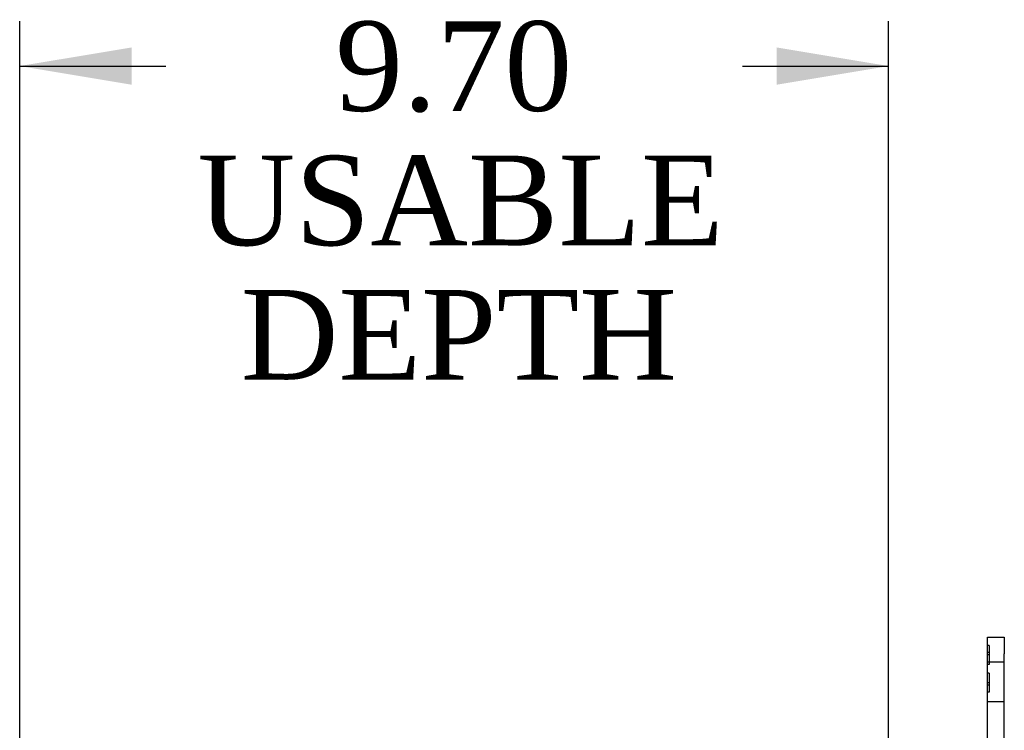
# Model space of a CAD drawing. Header units: inches. Extents: x 1 to 240, y -1 to 159.
# Tile 68 of 103: x 116 to 127, y 98 to 106. Entities that reach past the tile are written whole.
import ezdxf
from ezdxf.enums import TextEntityAlignment as Align
from ezdxf.lldxf.tags import DXFTag

# ---------------------------------------------------------------- set-up
doc = ezdxf.new("R2010")
doc.units = ezdxf.units.IN
doc.header["$MEASUREMENT"] = 0
doc.layers.add('Default', color=7, linetype='Continuous')
doc.layers.add('FET07710', color=7, linetype='Continuous')
doc.styles.add('SEACAD_Times_New_Roman', font='times.ttf')
tags = doc.linetypes.add('HIDDEN2', pattern=[0.1875, 0.125, -0.0625]).pattern_tags.tags
tags[6:7] = [DXFTag(74, 4), DXFTag(75, 0), DXFTag(340, '0'), DXFTag(46, 0.0), DXFTag(50, 0.0), DXFTag(44, 0.0), DXFTag(45, 0.0)]
tags[4:5] = [DXFTag(74, 4), DXFTag(75, 0), DXFTag(340, '0'), DXFTag(46, 0.0), DXFTag(50, 0.0), DXFTag(44, 0.0), DXFTag(45, 0.0)]
doc.dimstyles.new('HAMMOND_(STH_-_240x160)', dxfattribs={"dimtxt": 1, "dimasz": 1.25, "dimexe": 0.5, "dimexo": 0.5, "dimgap": 0.25, "dimtad": 0, "dimtih": 1, "dimtoh": 1, "dimzin": 0, "dimdsep": 46, "dimtxsty": 'SEACAD_Times_New_Roman', "dimblk1": '_SE_FILLED', "dimblk2": '_SE_FILLED', "dimsah": 1, "dimcen": 0.5, "dimadec": 0, "dimazin": 0, "dimtfac": 0.8, "dimtofl": 0, "dimtmove": 0, "dimatfit": 3, "dimfxl": 1, "dimtolj": 1, "dimtzin": 0, "dimarcsym": 0})

# ---------------------------------------------------------------- blocks, each defined once
blk = doc.blocks.new('SE3')
at = {"layer": 'FET07710', "color": 7, "linetype": 'Continuous'}
for p, q in [((126.723, 98.975), (126.723, 99.163)), ((126.723, 99.163), (126.91, 99.163)), ((126.91, 99.163), (126.91, 98.975)), ((126.723, 97.93), (126.723, 98.975)), ((126.91, 96.85), (126.91, 98.975))]:
    blk.add_line(p, q, dxfattribs=at)
at = {"layer": 'FET07710', "color": 7, "linetype": 'HIDDEN2'}
for p, q in [((126.743, 99.07), (126.723, 99.07)), ((126.743, 99.07), (126.743, 98.858)), ((126.743, 98.992), (126.723, 98.992)), ((126.743, 98.964), (126.723, 98.964)), ((126.91, 98.882), (126.723, 98.882)), ((126.743, 98.858), (126.723, 98.858)), ((126.743, 98.76), (126.723, 98.76)), ((126.743, 98.76), (126.743, 98.548)), ((126.743, 98.654), (126.723, 98.654)), ((126.743, 98.626), (126.723, 98.626)), ((126.743, 98.548), (126.723, 98.548)), ((126.723, 98.444), (126.91, 98.444))]:
    blk.add_line(p, q, dxfattribs=at)
blk = doc.blocks.new('DMBLK2868')
at = {"layer": 'Default', "linetype": 'Continuous'}
for points in [[(117.17, 105.746), (115.92, 105.538), (117.17, 105.33)], [(124.369, 105.746), (124.369, 105.33), (125.619, 105.538)]]:
    blk.add_hatch(color=7, dxfattribs=at).paths.add_polyline_path(points)
at = {"layer": 'Default', "color": 7, "linetype": 'Continuous'}
for p, q in [((115.92, 97.524), (115.92, 106.038)), ((125.619, 97.038), (125.619, 106.038)), ((115.92, 105.538), (117.553, 105.538)), ((123.987, 105.538), (125.619, 105.538))]:
    blk.add_line(p, q, dxfattribs=at)
at = {"layer": 'Default', "color": 7, "linetype": 'Continuous', "style": 'SEACAD_Times_New_Roman'}
for s, p in [('9.70', (119.443, 106.038)), ('USABLE', (117.903, 104.538)), ('DEPTH', (118.388, 103.038))]:
    blk.add_text(s, height=1, dxfattribs=at).set_placement(p, align=Align.TOP_LEFT)
blk = doc.blocks.new('_SE_FILLED')
at = {"color": 0}
blk.add_line((0, 0), (-1, 0), dxfattribs=at)
blk.add_solid([(0, 0), (-1, -0.1665), (-1, 0.1665), (0, 0)], dxfattribs=at)

msp = doc.modelspace()

# ---------------------------------------------------------------- block references
at = {"layer": 'Default'}
msp.add_blockref('SE3', (0, 0), dxfattribs=at)

# ---------------------------------------------------------------- dimensions: what is measured, and where the dimension line sits
at = {"layer": 'Default', "color": 7, "linetype": 'Continuous'}
dim = msp.add_linear_dim(base=(125.619, 105.538), p1=(115.92, 97.024), p2=(125.619, 96.538), text='\\A1;<>\\PUSABLE\\XDEPTH', dimstyle='HAMMOND_(STH_-_240x160)', dxfattribs=at)
dim.commit()
dim.dimension.update_dxf_attribs({"geometry": 'DMBLK2868', "text_midpoint": (120.77, 105.538), "dimtype": 160})

doc.saveas('drawing.dxf')
